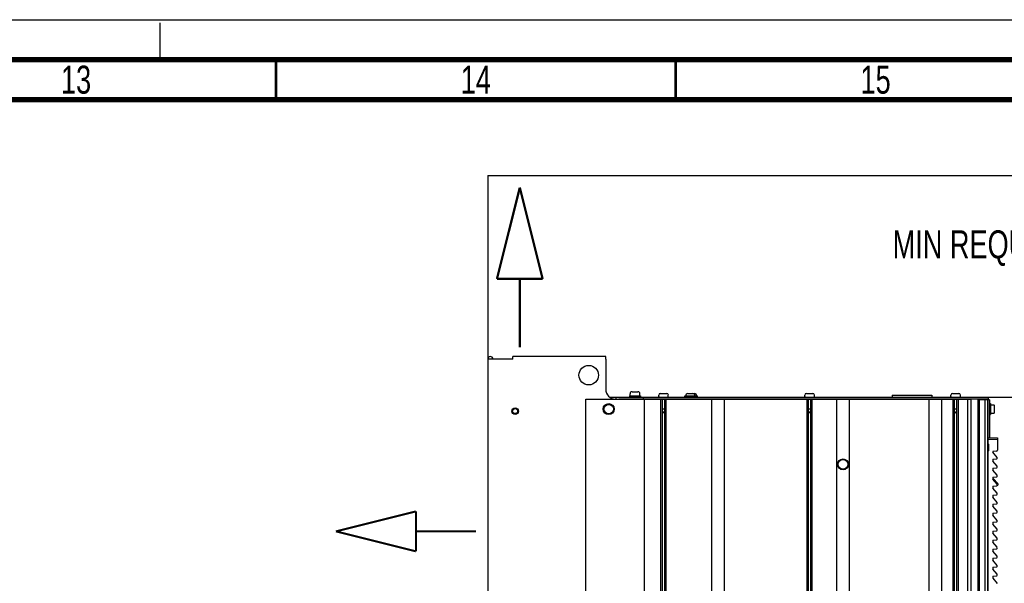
# Paper-space layout 'SUBMITTAL_E1H_1_1' of a CAD drawing. Header units: millimetres. Extents: x 0 to 841, y 0 to 594.
# Tile 68 of 69: x 638 to 762, y 524 to 594. Entities that reach past the tile are written whole.
import ezdxf

# ---------------------------------------------------------------- set-up
doc = ezdxf.new("R2010")
doc.units = ezdxf.units.MM
doc.header["$LTSCALE"] = 46.255
doc.linetypes.add('CENTER', pattern=[0.6, 0.375, -0.075, 0.075, -0.075])
doc.linetypes.add('DASHED', pattern=[0.2, 0.1, -0.1])
doc.layers.get('0').update_dxf_attribs({"linetype": 'CONTINUOUS'})
for name, color, linetype in [('002___PRT_ALL_AXES', 7, 'CONTINUOUS'), ('02___PRT_ALL_AXES', 7, 'CONTINUOUS'), ('CHAMFERS', 7, 'CONTINUOUS'), ('DATUM', 7, 'CONTINUOUS'), ('DEFAULT_1', 7, 'CENTER'), ('DRAFTS', 7, 'CONTINUOUS'), ('NOTES', 7, 'CONTINUOUS'), ('ROUNDS', 7, 'CONTINUOUS')]:
    doc.layers.add(name, color=color, linetype=linetype)
doc.styles.get("Standard").update_dxf_attribs({"font": 'txt', "width": 0.725})
doc.dimstyles.new('DIMSTYLE_1', dxfattribs={"dimtxt": 3.5, "dimasz": 4.8, "dimexe": 3.2, "dimexo": 1.6, "dimgap": 1.75, "dimtad": 0, "dimtih": 1, "dimtoh": 1, "dimdec": 1, "dimzin": 0, "dimdsep": 46, "dimtxsty": 'STANDARD', "dimblk": 'CLOSED', "dimblk1": 'CLOSED', "dimblk2": 'CLOSED', "dimcen": 0.09, "dimadec": 0, "dimazin": 0, "dimtp": 0.4, "dimtm": 0.4, "dimtfac": 1, "dimtdec": 1, "dimtofl": 0, "dimtmove": 0, "dimatfit": 3, "dimldrblk": 'CLOSED', "dimfxl": 1, "dimtolj": 1, "dimtzin": 0, "dimarcsym": 0})

# ---------------------------------------------------------------- blocks, each defined once
blk = doc.blocks.new('_CLOSED')
at = {"color": 0, "linetype": 'BYBLOCK'}
for p, q in [((0, 0), (-1, 0.167)), ((-1, 0.167), (-1, -0.167)), ((-1, -0.167), (0, 0)), ((-1, 0), (0, 0))]:
    blk.add_line(p, q, dxfattribs=at)
blk = doc.blocks.new('*D0')
at = {"color": 2, "linetype": 'CONTINUOUS'}
for p, q in [((772.6, 574.5), (780.05, 574.5)), ((776.85, 574.5), (776.85, 569.4)), ((776.85, 546.79), (776.85, 551.9)), ((759.53, 546.79), (780.05, 546.79))]:
    blk.add_line(p, q, dxfattribs=at)
at = {"color": 2, "linetype": 'CONTINUOUS', "xscale": 4.8, "yscale": 4.8, "zscale": 4.8}
for p, rotation in [((776.85, 574.5), 90), ((776.85, 546.79), 270)]:
    blk.add_blockref('_CLOSED', p, dxfattribs=dict(at, rotation=rotation))
at = {"color": 2, "linetype": 'CONTINUOUS', "insert": (776.85, 567.65), "char_height": 3.5, "width": 73.5875, "attachment_point": 2, "line_spacing_factor": 0.9}
blk.add_mtext('MIN REQUIRED AIR OUTLET SPACE\\P225\\P[8.9]', dxfattribs=at)

psp = doc.layouts.new('SUBMITTAL_E1H_1_1')

# ---------------------------------------------------------------- linework, layer by layer
at = {"color": 7, "linetype": 'CONTINUOUS'}
for p, q in [((0, 594), (841, 594)), ((0, 594), (841, 594)), ((696.99, 574.5), (696.99, 551.54)), ((696.99, 574.5), (771, 574.5)), ((715.04, 547.47), (715.77, 547.47)), ((718.57, 547.24), (719.39, 547.24)), ((721.64, 546.94), (723.22, 546.94)), ((721.64, 546.79), (721.64, 546.94)), ((722.02, 547.23), (722.85, 547.23)), ((723.02, 546.79), (723.02, 546.94)), ((723.22, 546.79), (723.22, 546.94)), ((736.84, 547.24), (737.66, 547.24)), ((747.55, 547.03), (752.55, 547.03)), ((747.55, 547.03), (747.55, 546.79)), ((752.55, 547.03), (752.55, 546.79)), ((755.11, 547.24), (755.92, 547.24)), ((709.26, 321.54), (709.26, 546.54)), ((716.61, 321.54), (716.61, 546.54)), ((718.65, 321.54), (718.65, 546.54)), ((718.84, 321.54), (718.84, 546.54)), ((719.12, 321.54), (719.12, 546.54)), ((719.31, 321.54), (719.31, 546.54)), ((725.02, 321.54), (725.02, 546.54)), ((726.61, 321.54), (726.61, 546.54)), ((736.92, 321.54), (736.92, 546.54)), ((737.11, 321.54), (737.11, 546.54)), ((737.39, 321.54), (737.39, 546.54)), ((737.58, 321.54), (737.58, 546.54)), ((740.64, 321.54), (740.64, 546.54)), ((742.23, 321.54), (742.23, 546.54)), ((752.19, 321.54), (752.19, 546.54)), ((753.78, 321.54), (753.78, 546.54)), ((755.19, 321.54), (755.19, 546.54)), ((755.37, 321.54), (755.37, 546.54)), ((755.66, 321.54), (755.66, 546.54)), ((755.85, 321.54), (755.85, 546.54)), ((757.01, 546.54), (757.01, 321.54)), ((757.43, 546.54), (757.43, 321.54)), ((759.11, 546.52), (759.22, 546.52)), ((759.22, 546.45), (759.22, 546.52)), ((759.48, 546.39), (759.54, 546.39)), ((759.54, 546.39), (759.54, 321.7)), ((759.73, 545.98), (759.86, 545.98)), ((759.86, 545.98), (759.86, 544.61)), ((759.87, 545.81), (760.31, 545.81)), ((759.87, 545.81), (759.87, 544.77)), ((760.32, 545.8), (760.32, 544.79)), ((718.84, 545.31), (719.12, 545.31)), ((718.98, 544.79), (718.84, 545.04)), ((718.98, 544.79), (719.12, 545.04)), ((737.11, 545.31), (737.39, 545.31)), ((737.25, 544.79), (737.11, 545.04)), ((737.25, 544.79), (737.39, 545.04)), ((755.37, 545.31), (755.66, 545.31)), ((755.52, 544.79), (755.37, 545.04)), ((755.52, 544.79), (755.66, 545.04)), ((759.73, 544.61), (759.86, 544.61)), ((759.86, 545.52), (759.87, 545.52)), ((759.86, 545.07), (759.87, 545.07)), ((759.87, 544.77), (760.31, 544.77)), ((760.61, 540.05), (760.16, 540.01)), ((760.16, 540.01), (760.16, 539.89)), ((760.7, 539.26), (760.16, 539.89)), ((760.16, 539.02), (760.61, 539.06)), ((760.16, 539.02), (760.16, 538.77)), ((760.7, 538.14), (760.16, 538.77)), ((760.16, 537.89), (760.61, 537.93)), ((760.16, 537.89), (760.16, 537.64)), ((760.7, 537.01), (760.16, 537.64)), ((760.16, 536.77), (760.61, 536.81)), ((760.16, 536.77), (760.16, 536.52)), ((760.7, 535.89), (760.16, 536.52)), ((760.16, 535.64), (760.61, 535.68)), ((760.16, 535.64), (760.16, 535.39)), ((760.7, 534.76), (760.16, 535.39)), ((760.16, 534.51), (760.61, 534.55)), ((760.16, 534.51), (760.16, 534.26)), ((760.7, 533.63), (760.16, 534.26)), ((760.16, 533.39), (760.61, 533.43)), ((760.16, 533.39), (760.16, 533.14)), ((760.7, 532.51), (760.16, 533.14)), ((760.16, 532.26), (760.61, 532.3)), ((760.16, 532.26), (760.16, 532.01)), ((760.7, 531.38), (760.16, 532.01)), ((760.16, 531.14), (760.61, 531.18)), ((760.16, 531.14), (760.16, 530.89)), ((760.7, 530.26), (760.16, 530.89)), ((760.16, 530.01), (760.61, 530.05)), ((760.16, 530.01), (760.16, 529.76)), ((760.7, 529.13), (760.16, 529.76)), ((760.16, 528.89), (760.61, 528.93)), ((760.16, 528.89), (760.16, 528.64)), ((760.7, 528.01), (760.16, 528.64)), ((760.16, 527.76), (760.61, 527.8)), ((760.16, 527.76), (760.16, 527.51)), ((760.7, 526.88), (760.16, 527.51)), ((760.16, 526.63), (760.61, 526.67)), ((760.16, 526.63), (760.16, 526.38)), ((760.7, 525.75), (760.16, 526.38)), ((760.16, 525.51), (760.61, 525.55)), ((760.16, 525.51), (760.16, 525.26)), ((760.7, 524.63), (760.16, 525.26)), ((760.16, 524.38), (760.61, 524.42)), ((760.16, 524.38), (760.16, 524.13)), ((760.16, 524.13), (760.7, 523.5))]:
    psp.add_line(p, q, dxfattribs=at)
at = {"color": 7, "linetype": 'DASHED'}
psp.add_line((656, 589), (656, 594), dxfattribs=at)
at = {"color": 3, "linetype": 'CONTINUOUS'}
for p, q in [((711.74, 551.87), (700.14, 551.87)), ((700.14, 551.54), (700.14, 551.87)), ((711.74, 551.54), (711.74, 551.87)), ((700.14, 551.54), (696.99, 551.54)), ((696.99, 551.54), (696.99, 320.79))]:
    psp.add_line(p, q, dxfattribs=at)
at = {"color": 7, "linetype": 'CONTINUOUS'}
for points, const_width in [([(836, 589), (15, 589)], 0.7), ([(670.5, 584), (670.5, 589)], 0.35), ([(720.5, 584), (720.5, 589)], 0.35), ([(831, 584), (20, 584)], 0.7)]:
    psp.add_lwpolyline(points, dxfattribs=dict(at, const_width=const_width))
at = {"color": 7, "linetype": 'CONTINUOUS', "true_color": 0xe03a00, "const_width": 0.286}
for points in [[(701, 573), (698.14, 561.57)], [(701, 573), (703.86, 561.57)], [(698.14, 561.57), (703.86, 561.57)], [(701, 561.57), (701, 553)]]:
    psp.add_lwpolyline(points, dxfattribs=at)
at = {"color": 3, "linetype": 'CONTINUOUS'}
for centre, radius in [((709.62, 549.54), 1.22), ((700.41, 545.04), 0.312)]:
    psp.add_circle(centre, radius, dxfattribs=at)
at = {"color": 7, "linetype": 'CONTINUOUS'}
psp.add_circle((741.43, 538.38), 0.613, dxfattribs=at)
at = {"color": 3, "linetype": 'CONTINUOUS'}
psp.add_arc((697.31, 551.54), 0.325, 0, 180, dxfattribs=at)
at = {"color": 7, "linetype": 'CONTINUOUS'}
for centre, radius, start, end in [((715.04, 547.22), 0.25, 90, 180), ((715.77, 547.22), 0.25, 0, 90), ((718.57, 547.05), 0.188, 90, 180), ((719.39, 547.05), 0.188, 0, 90), ((722.02, 546.94), 0.287, 90, 180), ((722.64, 546.94), 0.287, 0, 90), ((722.85, 546.94), 0.287, 0, 90), ((736.84, 547.05), 0.188, 90, 180), ((737.66, 547.05), 0.188, 0, 90), ((755.11, 547.05), 0.188, 90, 180), ((755.92, 547.05), 0.188, 0, 90), ((760.31, 545.8), 0.0125, 0, 90), ((760.31, 544.79), 0.0125, 270, 360), ((760.6, 540.17), 0.125, 275, 360), ((760.6, 539.18), 0.125, 275, 40.6013), ((760.6, 538.06), 0.125, 275, 40.6013), ((760.6, 536.93), 0.125, 275, 40.6013), ((760.6, 535.8), 0.125, 275, 40.6013), ((760.6, 534.68), 0.125, 275, 40.6013), ((760.6, 533.55), 0.125, 275, 40.6013), ((760.6, 532.43), 0.125, 275, 40.6013), ((760.6, 531.3), 0.125, 275, 40.6013), ((760.6, 530.18), 0.125, 275, 40.6013), ((760.6, 529.05), 0.125, 275, 40.6013), ((760.6, 527.92), 0.125, 275, 40.6013), ((760.6, 526.8), 0.125, 275, 40.6013), ((760.6, 525.67), 0.125, 275, 40.6013), ((760.6, 524.55), 0.125, 275, 40.6013)]:
    psp.add_arc(centre, radius, start, end, dxfattribs=at)
at = {"layer": '002___PRT_ALL_AXES', "color": 7, "linetype": 'CONTINUOUS'}
for p, q in [((709.26, 546.54), (713.13, 546.54)), ((757.42, 546.54), (757.42, 321.54)), ((758.47, 546.54), (757.5, 546.54)), ((758.47, 546.54), (758.47, 546.45)), ((759.11, 546.45), (759.11, 546.54))]:
    psp.add_line(p, q, dxfattribs=at)
psp.add_circle((700.41, 545.04), 0.406, dxfattribs=at)
at = {"layer": '02___PRT_ALL_AXES', "color": 7, "linetype": 'CONTINUOUS'}
for p, q in [((714.73, 546.95), (716.08, 546.95)), ((714.73, 546.95), (714.73, 546.79)), ((714.79, 546.95), (714.79, 547.22)), ((716.02, 546.95), (716.02, 547.22)), ((716.08, 546.95), (716.08, 546.79))]:
    psp.add_line(p, q, dxfattribs=at)
psp.add_circle((741.43, 538.38), 0.675, dxfattribs=at)
at = {"layer": 'CHAMFERS', "color": 7, "linetype": 'CONTINUOUS'}
for p, q in [((759.54, 541.73), (760.73, 541.71)), ((759.54, 541.54), (760.73, 541.52)), ((760.73, 541.71), (760.73, 540.17))]:
    psp.add_line(p, q, dxfattribs=at)
at = {"layer": 'DATUM', "color": 7, "linetype": 'CONTINUOUS'}
for p, q in [((759.73, 546.45), (758.29, 546.45)), ((758.29, 546.45), (758.29, 321.64))]:
    psp.add_line(p, q, dxfattribs=at)
psp.add_circle((712.12, 545.29), 0.688, dxfattribs=at)
at = {"layer": 'DEFAULT_1', "color": 7, "linetype": 'CENTER', "true_color": 0xe03a00, "const_width": 0.25}
for points in [[(678, 530), (688, 532.5)], [(688, 527.5), (688, 532.5)], [(678, 530), (688, 527.5)], [(688, 530), (695.5, 530)]]:
    psp.add_lwpolyline(points, dxfattribs=at)
at = {"layer": 'DRAFTS', "color": 7, "linetype": 'CONTINUOUS'}
psp.add_line((760.79, 535.97), (760.26, 536.59), dxfattribs=at)
for centre, start, end in [((760.16, 536.51), 40.6013, 89.5), ((760.69, 535.89), 284.1362, 40.6013)]:
    psp.add_arc(centre, 0.125, start, end, dxfattribs=at)
at = {"layer": 'NOTES', "color": 7, "linetype": 'CONTINUOUS'}
for p, q in [((758.46, 546.45), (758.46, 321.64)), ((759.15, 546.45), (759.15, 321.64)), ((759.48, 546.45), (759.48, 321.64)), ((759.73, 546.45), (759.73, 541.73))]:
    psp.add_line(p, q, dxfattribs=at)
psp.add_circle((712.12, 545.29), 0.594, dxfattribs=at)
at = {"layer": 'ROUNDS', "color": 3, "linetype": 'CONTINUOUS'}
for p, q in [((711.74, 551.54), (711.74, 547.79)), ((713.13, 546.54), (757.49, 546.54)), ((713.39, 546.56), (716.41, 546.56)), ((716.78, 546.56), (759.59, 546.56)), ((758.47, 546.54), (759.59, 546.54))]:
    psp.add_line(p, q, dxfattribs=at)
at = {"layer": 'ROUNDS', "color": 7, "linetype": 'CONTINUOUS'}
for p, q in [((712.24, 546.79), (759.59, 546.79)), ((713.01, 546.79), (713.01, 546.56)), ((716.41, 546.79), (716.41, 546.54)), ((718.39, 546.86), (718.39, 547.05)), ((719.57, 546.86), (719.57, 547.05)), ((736.66, 546.86), (736.66, 547.05)), ((737.84, 546.86), (737.84, 547.05)), ((754.92, 546.86), (754.92, 547.05)), ((756.11, 546.86), (756.11, 547.05)), ((759.59, 546.79), (759.59, 546.54)), ((716.41, 546.56), (716.78, 546.56)), ((757.49, 546.56), (757.49, 546.54)), ((759.6, 540.89), (759.6, 540.08))]:
    psp.add_line(p, q, dxfattribs=at)
at = {"layer": 'ROUNDS', "color": 3, "linetype": 'CONTINUOUS'}
psp.add_arc((712.99, 547.79), 1.25, 180, 270, dxfattribs=at)
at = {"layer": 'ROUNDS', "color": 7, "linetype": 'CONTINUOUS'}
for centre, radius, start, end in [((718.45, 546.86), 0.0625, 180, 270), ((719.51, 546.86), 0.0625, 270, 360), ((736.72, 546.86), 0.0625, 180, 270), ((737.78, 546.86), 0.0625, 270, 360), ((754.99, 546.86), 0.0625, 180, 270), ((756.05, 546.86), 0.0625, 270, 360), ((759.51, 540.89), 0.0938, 0, 67.2357), ((759.51, 540.08), 0.0938, 292.7643, 360)]:
    psp.add_arc(centre, radius, start, end, dxfattribs=at)

# ---------------------------------------------------------------- texts
at = {"color": 2, "linetype": 'CONTINUOUS', "char_height": 3.5, "width": 5.075, "attachment_point": 2, "line_spacing_factor": 0.9}
for s, insert in [('13', (645.5, 588.25)), ('14', (695.5, 588.25)), ('15', (745.5, 588.25))]:
    psp.add_mtext(s, dxfattribs=dict(at, insert=insert))

# ---------------------------------------------------------------- dimensions: what is measured, and where the dimension line sits
at = {"color": 2, "linetype": 'CONTINUOUS'}
dim = psp.add_linear_dim(base=(776.85, 546.79), p1=(771, 574.5), p2=(757.93, 546.79), angle=270, text='MIN REQUIRED AIR OUTLET SPACE\\P225\\P[8.9]', dimstyle='DIMSTYLE_1', dxfattribs=at)
dim.commit()
dim.dimension.update_dxf_attribs({"geometry": '*D0', "text_midpoint": (776.85, 560.65), "dimtype": 160})

doc.saveas('drawing.dxf')
